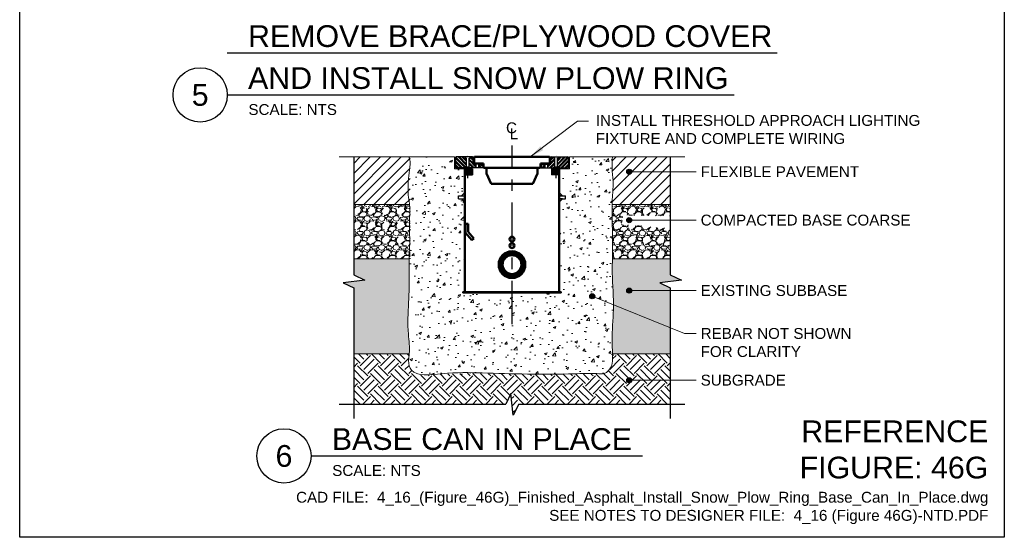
# Model space of a CAD drawing. Header units: inches. Extents: x 0 to 21.3, y 0 to 11.
# Tile 1 of 5: x 0 to 8.5, y 0 to 4.5. Entities that reach past the tile are written whole.
import ezdxf
from ezdxf.enums import TextEntityAlignment as Align

# ---------------------------------------------------------------- set-up
doc = ezdxf.new("R2010")
doc.units = ezdxf.units.IN
doc.header["$LTSCALE"] = 0.5
doc.header["$MEASUREMENT"] = 0
doc.linetypes.add('CENTER', pattern=[2, 1.25, -0.25, 0.25, -0.25])
doc.linetypes.add('CENTER2', pattern=[1.125, 0.75, -0.125, 0.125, -0.125])
doc.layers.get('0').update_dxf_attribs({"linetype": 'CONTINUOUS'})
for name, color, linetype, lineweight in [('C-PVMT-ASPH', 8, 'CONTINUOUS', 18), ('C-PVMT-CONC', 8, 'CONTINUOUS', 18), ('E-AFLD-LITE-APPR', 203, 'CONTINUOUS', 50), ('E-GRND-EQUI', 83, 'CONTINUOUS', 50), ('E-POWR-CNDT', 83, 'CONTINUOUS', 50), ('G-ANNO-PATT', 8, 'CONTINUOUS', 18), ('G-ANNO-RDME', 5, 'CONTINUOUS', 18), ('S-FABR-PL~~', 142, 'CONTINUOUS', 35), ('S-FSTN-MISC', 13, 'CONTINUOUS', 25), ('S-JNTS-WTRS', 221, 'CONTINUOUS', 25)]:
    doc.layers.add(name, color=color, linetype=linetype, lineweight=lineweight)
for name, color, linetype in [('G-ANNO-DIMS', 7, 'CONTINUOUS'), ('G-ANNO-SYMB', 6, 'CONTINUOUS'), ('G-ANNO-TEXT', 7, 'CONTINUOUS'), ('G-ANNO-TEXT @ 1', 7, 'CONTINUOUS'), ('G-ANNO-TTLB', 7, 'CONTINUOUS')]:
    doc.layers.add(name, color=color, linetype=linetype)
doc.styles.add('00-E-TITLE-1_1', font='arial.ttf', dxfattribs={"height": 0.1875})
doc.styles.add('01-E-BLDG-1_1', font='arial.ttf', dxfattribs={"height": 0.09375})
doc.styles.add('ARIAL', font='arial.ttf')
doc.dimstyles.new('01-E-BLDG-1_1', dxfattribs={"dimtxt": 0.09375, "dimasz": 0.125, "dimexe": 0.0625, "dimexo": 0.0625, "dimgap": 0.0625, "dimtad": 1, "dimdec": 4, "dimzin": 3, "dimdsep": 46, "dimlunit": 4, "dimtxsty": '01-E-BLDG-1_1', "dimcen": 0.0625, "dimclrd": 1, "dimclre": 1, "dimclrt": 256, "dimazin": 0, "dimtfac": 1, "dimtdec": 4, "dimtmove": 1, "dimatfit": 3, "dimfxl": 1, "dimfrac": 2, "dimtolj": 1, "dimtzin": 3, "dimlwd": 0, "dimlwe": 0, "dimarcsym": 0})
pattern_1 = [(228.012787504, (0.09, 0.125), (-1.000000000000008, -1.125), [0.016817, -1.664886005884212]), (184.969740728, (0.07875, 0.1125), (1.499999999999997, 0.1250000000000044), [0.0288585, -2.85699059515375]), (132.510447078, (0.05, 0.11), (1.250000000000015, -1.374999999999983), [0.0203485, -2.014504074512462]), (267.273689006, (0.00125, 0.07875), (0.125000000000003, 2.500000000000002), [0.02627975, -2.601694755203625]), (292.833654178, (0, 0.0525), (-0.6249999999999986, 1.500000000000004), [0.025769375, -2.551171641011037]), (357.273689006, (0.01, 0.02875), (-2.500000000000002, 0.1250000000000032), [0.02627975, -2.601694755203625]), (37.6942404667, (0.03625, 0.0275), (-1.625, -1.249999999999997), [0.034753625, -3.4406060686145]), (72.2553283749, (0.06375, 0.04875), (0.8750000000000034, 2.75), [0.03281099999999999, -3.248290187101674]), (121.429565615, (0.07375, 0.08), (-1.000000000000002, 1.624999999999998), [0.02636875, -2.610509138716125]), (175.236358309, (0.06, 0.1025), (1.374999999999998, -0.1250000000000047), [0.030104, -1.475095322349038]), (222.397437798, (0.03, 0.105), (-1.499999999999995, -1.374999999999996), [0.038931, -3.854171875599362]), (138.814074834, (0.125, 0.0775), (-0.8750000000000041, 0.75), [0.013287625, -1.315480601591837]), (171.46923439, (0.115, 0.08625), (1.625, -0.2499999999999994), [0.025279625, -2.502688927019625]), (225, (0.09, 0.09), (-1.387778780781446e-17, -0.1249999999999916), [0.017677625, -0.1590990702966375]), (203.198590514, (0.08125, 0.105), (0.6249999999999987, 0.2499999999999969), [0.00951975, -0.9424518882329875]), (291.801409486, (0.0725, 0.10125), (-0.1249999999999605, 0.3750000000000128), [0.013462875, -0.6596827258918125]), (30.96375653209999, (0.0775, 0.08875), (0.3750000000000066, 0.2499999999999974), [0.021866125, -0.7070028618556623]), (161.565051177, (0.09625, 0.1), (0.2500000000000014, -0.1249999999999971), [0.015811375, -0.3794733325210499]), (16.389540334, (0, 0.10125), (1.249999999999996, 0.3750000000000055), [0.02215, -2.192855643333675]), (70.3461759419, (0.02125, 0.1075), (-0.5000000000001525, -1.375000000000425), [0.018582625, -1.839675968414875]), (293.198590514, (0.09625, 0.125), (-0.2499999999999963, 0.6249999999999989), [0.019039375, -0.9329322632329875]), (343.610459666, (0.10375, 0.1075), (-1.249999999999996, 0.3750000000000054), [0.02215, -2.192855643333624]), (339.44395478, (0, 0.02375), (-0.6250000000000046, 0.2500000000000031), [0.02136, -1.046640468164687]), (294.775140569, (0.02, 0.01625), (-0.6250000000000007, 1.375), [0.01789725, -1.7718303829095]), (66.8014094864, (0.0975, 0), (0.2499999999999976, 0.6249999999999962), [0.019039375, -0.9329322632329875]), (17.3540246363, (0.105, 0.0175), (-1.624999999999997, -0.4999999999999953), [0.020953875, -2.07442795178]), (69.44395478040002, (0.03625, 0), (-0.2500000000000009, -0.6249999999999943), [0.01068, -1.057320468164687]), (101.309932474, (0.09, 0), (-0.1249999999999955, 0.5000000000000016), [0.00637375, -0.6310036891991]), (165.963756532, (0.08875, 0.00625), (0.3749999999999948, -0.1250000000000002), [0.025769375, -0.4896188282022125]), (186.009005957, (0.06375, 0.0125), (1.250000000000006, 0.1249999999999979), [0.02388125, -2.36424039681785]), (303.690067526, (0.0775, 0.0775), (-0.1249999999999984, 0.2499999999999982), [0.01802775, -0.432666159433]), (353.157226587, (0.0875, 0.0625), (2.125000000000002, -0.2500000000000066), [0.03147425, -3.115945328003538]), (60.9453959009, (0.11875, 0.05875), (-0.4999999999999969, -0.8749999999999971), [0.0128695, -1.274084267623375]), (90, (0.125, 0.07), (-0.125, 0.125), [0.0075, -0.1175]), (120.256437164, (0.06125, 0.01625), (0.5000000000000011, -0.875000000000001), [0.0173655, -1.719189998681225]), (48.01278750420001, (0.0525, 0.03125), (1, 1.124999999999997), [0.033634, -1.648069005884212]), (0, (0.075, 0.05625), (0.125, 0.125), [0.0325, -0.0925]), (325.3048464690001, (0.1075, 0.05625), (1.250000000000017, -0.8749999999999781), [0.01976425, -1.95665928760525]), (254.054604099, (0.12375, 0.045), (-0.1250000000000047, -0.5000000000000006), [0.01820025, -0.8918134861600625]), (207.645975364, (0.11875, 0.0275), (-2.374999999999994, -1.250000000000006), [0.029633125, -2.933684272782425]), (175.42607874, (0.0925, 0.01375), (-1.624999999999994, 0.1250000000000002), [0.031349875, -3.103634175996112])]
pattern_2 = [(45, (0, -7.169986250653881), (-0.04419417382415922, 0.04419417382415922), [])]
pattern_3 = [(45, (-0.03615068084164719, 3.914303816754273), (-0.01657281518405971, 0.01657281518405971), []), (45, (-0.02510213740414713, 3.914303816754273), (-0.01657281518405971, 0.01657281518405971), [])]
pattern_4 = [(135, (0, 0.3380901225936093), (-0.01657281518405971, -0.01657281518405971), []), (135, (6.765281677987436e-19, 0.3491386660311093), (-0.01657281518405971, -0.01657281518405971), [])]
pattern_5 = [(45, (0, 0.3380901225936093), (-0.008286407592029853, 0.008286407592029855), []), (45, (0.00552427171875, 0.3380901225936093), (-0.008286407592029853, 0.008286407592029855), [])]
pattern_6 = [(45, (0, 0.3380901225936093), (-0.01657281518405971, 0.01657281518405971), []), (45, (0.0110485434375, 0.3380901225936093), (-0.01657281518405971, 0.01657281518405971), [])]
pattern_7 = [(135, (0, 0.3380901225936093), (-0.008286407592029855, -0.008286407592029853), []), (135, (3.382640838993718e-19, 0.3436143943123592), (-0.008286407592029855, -0.008286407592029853), [])]

# ---------------------------------------------------------------- blocks, each defined once
blk = doc.blocks.new('*U5')
at = {"color": 0, "linetype": 'Continuous', "lineweight": 30}
blk.add_line((0.2343750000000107, -1.06581410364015e-14), (4.608776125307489, -1.06581410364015e-14), dxfattribs=at)
blk.add_circle((0, 0), 0.234375, dxfattribs=at)
at = {"color": 0, "style": 'ARIAL', "flags": 4}
blk.add_attdef('TITLE', text='', height=0.1875, dxfattribs=at).set_placement((0.4133877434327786, -0.004328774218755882), align=Align.BOTTOM_LEFT)
blk.add_attdef('ID', text='', height=0.1875, dxfattribs=at).set_placement((0, 0), align=Align.MIDDLE_CENTER)
blk.add_attdef('SCALE', text='', height=0.0703125, dxfattribs=at).set_placement((0.4166650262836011, -0.07898187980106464), align=Align.TOP_LEFT)
blk = doc.blocks.new('BREAK')
at = {"color": 0, "linetype": 'Continuous', "flags": 128}
blk.add_lwpolyline([(0, 0), (0.046625, 0.097375), (0.069125, -0.090125), (0.112375, 0)], dxfattribs=at)
blk = doc.blocks.new('CNTLIN')
at = {"color": 0, "linetype": 'Continuous', "style": 'ARIAL'}
for s, p in [('C', (0, 0)), ('L', (0.02213075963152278, -0.05155752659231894))]:
    blk.add_text(s, height=0.09375, dxfattribs=at).set_placement(p, align=Align.MIDDLE_CENTER)
blk = doc.blocks.new('*U6')
at = {"color": 0, "linetype": 'Continuous', "lineweight": 30}
blk.add_line((0.2343750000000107, -1.06581410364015e-14), (3.09432238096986, -1.06581410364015e-14), dxfattribs=at)
blk.add_circle((0, 0), 0.234375, dxfattribs=at)
at = {"color": 0, "style": 'ARIAL', "flags": 4}
blk.add_attdef('TITLE', text='', height=0.1875, dxfattribs=at).set_placement((0.4133877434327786, -0.004328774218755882), align=Align.BOTTOM_LEFT)
blk.add_attdef('ID', text='', height=0.1875, dxfattribs=at).set_placement((0, 0), align=Align.MIDDLE_CENTER)
blk.add_attdef('SCALE', text='', height=0.0703125, dxfattribs=at).set_placement((0.4166650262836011, -0.07898187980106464), align=Align.TOP_LEFT)
blk = doc.blocks.new('G-TDT1')
at = {"linetype": 'ByBlock', "lineweight": -2}
h = blk.add_hatch(color=256, dxfattribs=at)
edge = h.paths.add_edge_path()
edge.add_arc((0, 0), 0.02220729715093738, 0, 360)
at = {"color": 0, "linetype": 'ByBlock', "lineweight": -2}
blk.add_circle((0, 0), 0.02220729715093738, dxfattribs=at)

msp = doc.modelspace()

# ---------------------------------------------------------------- hatches: boundary and pattern name
at = {"layer": 'C-PVMT-ASPH'}
h = msp.add_hatch(dxfattribs=at)
h.set_pattern_fill('ANSI31', color=256, scale=0.5, style=0)
h.set_pattern_definition(pattern_2)
h.paths.add_polyline_path([(2.883577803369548, 3.281542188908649), (2.883577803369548, 2.87080427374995), (3.371342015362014, 2.87080427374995), (3.37134201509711, 3.281542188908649)])
h = msp.add_hatch(dxfattribs=at)
h.set_pattern_fill('ANSI31', color=256, scale=0.5, style=0)
h.set_pattern_definition(pattern_2)
h.paths.add_polyline_path([(5.616421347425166, 2.871501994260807), (5.616421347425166, 3.281542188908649), (5.118026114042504, 3.281542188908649), (5.1135823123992, 3.217721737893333), (5.120847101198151, 3.095166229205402), (5.122599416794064, 3.04807935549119), (5.119513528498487, 2.977981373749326), (5.114488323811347, 2.871501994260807)])
at = {"layer": 'G-ANNO-PATT'}
h = msp.add_hatch(dxfattribs=at)
h.set_pattern_fill('AR-CONC', color=256, scale=0.03125, style=0)
h.set_pattern_definition([(49.99999999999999, (-0.03439015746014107, -6.520244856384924), (0.2241438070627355, -0.01961004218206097), [0.0234375, -0.2578125]), (355, (-0.03439015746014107, -6.520244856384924), (-0.0433597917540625, 0.2350600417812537), [0.01875, -0.20625]), (100.45144446, (-0.01571150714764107, -6.521879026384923), (0.1807840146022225, 0.2154499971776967), [0.01991880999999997, -0.2191069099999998]), (46.18420000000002, (-0.03439015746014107, -6.457744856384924), (0.3335129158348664, -0.05172477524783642), [0.03515624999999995, -0.3867187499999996]), (96.63563549, (-0.00659742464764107, -6.462055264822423), (0.2920818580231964, 0.304412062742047), [0.029878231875, -0.3286605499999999]), (351.1841639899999, (-0.03439015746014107, -6.457744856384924), (0.2920818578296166, 0.3044120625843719), [0.028125, -0.3093750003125]), (21, (-0.003140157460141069, -6.473369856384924), (0.1865334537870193, -0.1258184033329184), [0.0234375, -0.2578125]), (326.0000000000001, (-0.003140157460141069, -6.473369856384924), (0.07603604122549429, 0.2266093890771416), [0.01875, -0.20625]), (71.45144474, (0.01240429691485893, -6.483854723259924), (0.262569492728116, 0.1007909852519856), [0.019918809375, -0.21910691]), (37.50000000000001, (-0.03439015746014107, -6.520244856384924), (0.003799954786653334, 0.1040293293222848), [0, -0.20375, 0, -0.209375, 0, -0.20703125]), (7.499999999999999, (-0.03439015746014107, -6.520244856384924), (0.08220923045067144, 0.1232536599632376), [0, -0.119375, 0, -0.1990625, 0, -0.07890625]), (327.5, (-0.1040776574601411, -6.520244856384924), (0.1668195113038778, -0.007048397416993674), [0, -0.078125, 0, -0.24375, 0, -0.3234375]), (317.5, (-0.1353276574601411, -6.520244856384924), (0.1822456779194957, 0.03128280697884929), [0, -0.1015625, 0, -0.161875, 0, -0.2296875])])
h.paths.add_polyline_path([(3.371342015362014, 1.457894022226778), (3.371954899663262, 1.456586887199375), (3.377096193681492, 1.448028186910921), (3.383047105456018, 1.440271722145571), (3.389798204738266, 1.433366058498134), (3.397308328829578, 1.427276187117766), (3.405533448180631, 1.421959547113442), (3.414429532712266, 1.417373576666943), (3.423952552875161, 1.413475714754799), (3.43405847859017, 1.410223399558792), (3.444703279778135, 1.407574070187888), (3.447376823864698, 1.40707272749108), (4.61278345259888, 1.40707272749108), (4.618526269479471, 1.407115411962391), (4.630631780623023, 1.407224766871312), (4.642727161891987, 1.407353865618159), (4.65481138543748, 1.40750314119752), (4.66688342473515, 1.407673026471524), (4.678942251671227, 1.407863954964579), (4.690986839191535, 1.408076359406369), (4.703016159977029, 1.408310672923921), (4.71502918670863, 1.40856732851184), (4.727024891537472, 1.408846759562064), (4.739002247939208, 1.409149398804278), (4.750960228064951, 1.409475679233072), (4.762897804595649, 1.409826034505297), (4.774813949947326, 1.410200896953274), (4.786707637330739, 1.410600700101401), (4.798578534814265, 1.411024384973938), (4.810430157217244, 1.411462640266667), (4.822267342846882, 1.411903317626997), (4.83409493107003, 1.412334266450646), (4.845917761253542, 1.412743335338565), (4.857740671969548, 1.413118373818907), (4.869568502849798, 1.413447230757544), (4.881406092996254, 1.41371775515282), (4.893258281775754, 1.413917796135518), (4.905129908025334, 1.414035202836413), (4.917025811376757, 1.414057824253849), (4.928950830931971, 1.413973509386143), (4.940909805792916, 1.413770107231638), (4.952907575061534, 1.413435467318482), (4.964948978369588, 1.412957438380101), (4.977038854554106, 1.412323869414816), (4.989180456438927, 1.41152942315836), (5.001335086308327, 1.410748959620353), (5.013418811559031, 1.410351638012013), (5.025345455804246, 1.410716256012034), (5.037028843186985, 1.412221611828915), (5.048382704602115, 1.41524562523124), (5.059302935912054, 1.419996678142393), (5.069646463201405, 1.426312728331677), (5.079265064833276, 1.433982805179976), (5.088010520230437, 1.442795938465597), (5.095734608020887, 1.452541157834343), (5.102289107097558, 1.46300749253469), (5.107527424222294, 1.473984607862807), (5.111429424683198, 1.485311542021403), (5.114189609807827, 1.496911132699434), (5.116023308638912, 1.508714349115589), (5.117145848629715, 1.520652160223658), (5.117772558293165, 1.532655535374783), (5.118109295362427, 1.544659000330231), (5.118252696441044, 1.55663810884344), (5.118229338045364, 1.568594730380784), (5.118064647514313, 1.58053116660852), (5.117784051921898, 1.592449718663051), (5.11741297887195, 1.604352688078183), (5.116976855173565, 1.616242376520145), (5.116501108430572, 1.628121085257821), (5.116011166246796, 1.639991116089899), (5.115532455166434, 1.651854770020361), (5.11509040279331, 1.663714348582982), (5.114710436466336, 1.675572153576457), (5.114417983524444, 1.687430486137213), (5.114238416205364, 1.699291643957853), (5.114186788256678, 1.711157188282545), (5.114255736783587, 1.723027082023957), (5.114434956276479, 1.73490107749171), (5.114714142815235, 1.746778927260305), (5.115082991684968, 1.758660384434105), (5.115531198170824, 1.77054520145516), (5.116048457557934, 1.782433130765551), (5.116624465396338, 1.794323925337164), (5.117248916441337, 1.80621733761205), (5.117911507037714, 1.818113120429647), (5.118601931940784, 1.830011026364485), (5.119309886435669, 1.841910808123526), (5.120025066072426, 1.85381221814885), (5.120737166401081, 1.86571500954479), (5.121435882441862, 1.877618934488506), (5.122110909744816, 1.889523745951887), (5.122751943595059, 1.901429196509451), (5.123348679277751, 1.913335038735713), (5.123890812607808, 1.925241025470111), (5.124368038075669, 1.937146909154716), (5.124770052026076, 1.94905244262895), (5.125086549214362, 1.960957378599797), (5.125307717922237, 1.972861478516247), (5.125432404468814, 1.98476466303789), (5.125466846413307, 1.996666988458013), (5.125417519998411, 2.008568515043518), (5.125290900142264, 2.020469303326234), (5.125093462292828, 2.032369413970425), (5.124831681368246, 2.044268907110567), (5.124512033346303, 2.056167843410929), (5.124140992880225, 2.068066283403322), (5.123725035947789, 2.079964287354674), (5.12327063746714, 2.091861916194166), (5.122784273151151, 2.103759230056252), (5.122272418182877, 2.115656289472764), (5.121741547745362, 2.127553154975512), (5.121198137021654, 2.13944988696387), (5.120648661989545, 2.151346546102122), (5.120099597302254, 2.163243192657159), (5.119557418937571, 2.175139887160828), (5.11902860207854, 2.187036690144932), (5.118519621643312, 2.198933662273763), (5.118036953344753, 2.210830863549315), (5.117587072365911, 2.222728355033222), (5.117176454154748, 2.234626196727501), (5.116811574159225, 2.246524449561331), (5.116498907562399, 2.258423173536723), (5.11624492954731, 2.270322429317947), (5.116056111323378, 2.282222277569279), (5.11593579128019, 2.294122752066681), (5.115878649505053, 2.306023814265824), (5.115877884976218, 2.317925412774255), (5.115926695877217, 2.329827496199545), (5.11601828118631, 2.341730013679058), (5.116145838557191, 2.353632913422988), (5.116302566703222, 2.365536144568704), (5.116481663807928, 2.377439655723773), (5.116676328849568, 2.389343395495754), (5.116879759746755, 2.401247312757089), (5.117085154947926, 2.413151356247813), (5.117285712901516, 2.425055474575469), (5.117474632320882, 2.436959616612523), (5.117645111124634, 2.448863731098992), (5.117790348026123, 2.46076776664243), (5.117903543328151, 2.472671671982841), (5.117979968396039, 2.484575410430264), (5.118020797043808, 2.49647898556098), (5.118028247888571, 2.508382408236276), (5.118004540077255, 2.520285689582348), (5.117951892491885, 2.532188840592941), (5.117872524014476, 2.544091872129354), (5.117768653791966, 2.555994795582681), (5.117642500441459, 2.567897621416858), (5.117496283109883, 2.579800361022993), (5.11733222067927, 2.591703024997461), (5.117152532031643, 2.603605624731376), (5.116959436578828, 2.615508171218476), (5.116755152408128, 2.627410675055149), (5.116541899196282, 2.639313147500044), (5.116321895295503, 2.651215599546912), (5.116097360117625, 2.66311804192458), (5.115870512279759, 2.675020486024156), (5.115643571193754, 2.686922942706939), (5.115418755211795, 2.698825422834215), (5.115198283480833, 2.710727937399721), (5.114984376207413, 2.722630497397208), (5.11477977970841, 2.734533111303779), (5.114588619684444, 2.746435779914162), (5.114415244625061, 2.758338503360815), (5.11426400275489, 2.770241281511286), (5.114139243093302, 2.782144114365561), (5.114045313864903, 2.794047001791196), (5.113986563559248, 2.805949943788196), (5.113967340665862, 2.817852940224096), (5.11399199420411, 2.829755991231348), (5.114064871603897, 2.841659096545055), (5.114190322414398, 2.853562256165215), (5.114372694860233, 2.865465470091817), (5.114616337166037, 2.877368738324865), (5.114925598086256, 2.889272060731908), (5.115304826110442, 2.901175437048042), (5.115758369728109, 2.913078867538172), (5.11629057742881, 2.924982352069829), (5.116905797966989, 2.936885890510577), (5.117605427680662, 2.948789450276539), (5.118366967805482, 2.960692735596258), (5.119156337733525, 2.972595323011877), (5.119939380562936, 2.984496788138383), (5.120681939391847, 2.996396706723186), (5.121349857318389, 3.00829465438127), (5.121908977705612, 3.020190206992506), (5.122325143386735, 3.032082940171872), (5.12256419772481, 3.043972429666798), (5.122591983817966, 3.055858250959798), (5.122374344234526, 3.067739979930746), (5.121879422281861, 3.079617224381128), (5.121124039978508, 3.091490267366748), (5.120171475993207, 3.103360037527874), (5.119086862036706, 3.115227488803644), (5.117935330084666, 3.127093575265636), (5.116782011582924, 3.1389592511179), (5.115692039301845, 3.150825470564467), (5.114730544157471, 3.162693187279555), (5.113962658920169, 3.174563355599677), (5.11345351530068, 3.186436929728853), (5.113260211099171, 3.198314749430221), (5.113372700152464, 3.210196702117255), (5.113747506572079, 3.222082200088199), (5.114340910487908, 3.233970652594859), (5.115109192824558, 3.245861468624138), (5.116008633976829, 3.257754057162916), (5.116995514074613, 3.26964782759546), (5.118026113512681, 3.281542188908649), (4.745488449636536, 3.281542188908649), (4.745488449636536, 3.180206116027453), (4.660674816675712, 3.179761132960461), (4.660674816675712, 2.97179422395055), (4.686341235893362, 2.946127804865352), (4.712007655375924, 2.946127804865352), (4.712007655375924, 2.920459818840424), (4.686341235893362, 2.920459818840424), (4.660674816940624, 2.898743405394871), (4.660674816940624, 2.117460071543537), (4.673507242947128, 2.117460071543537), (4.673507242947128, 2.10999877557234), (3.82649190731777, 2.10999877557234), (3.82649190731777, 2.117460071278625), (3.838797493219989, 2.117460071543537), (3.838797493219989, 2.627516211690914), (3.783705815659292, 2.564035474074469), (3.766424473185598, 2.579033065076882), (3.815915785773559, 2.636060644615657), (3.815915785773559, 2.704510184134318), (3.838797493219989, 2.704510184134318), (3.838797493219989, 2.894793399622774), (3.813131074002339, 2.920459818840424), (3.787464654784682, 2.920459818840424), (3.787464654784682, 2.946127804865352), (3.813132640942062, 2.946127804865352), (3.838797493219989, 2.97179422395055), (3.838797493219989, 3.180206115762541), (3.754510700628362, 3.180206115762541), (3.754510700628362, 3.281542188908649), (3.37134201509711, 3.281542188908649)])
h = msp.add_hatch(dxfattribs=at)
h.set_pattern_fill('ANSI32', color=256, scale=0.0625)
h.set_pattern_definition(pattern_3)
h.paths.add_polyline_path([(3.846785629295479, 3.128871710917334), (3.838797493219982, 3.128871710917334), (3.838797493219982, 2.117460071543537), (3.846785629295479, 2.117460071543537)])
h = msp.add_hatch(dxfattribs=at)
h.set_pattern_fill('ANSI32', color=256, scale=0.0625)
h.set_pattern_definition(pattern_3)
h.paths.add_polyline_path([(4.660674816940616, 3.128871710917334), (4.653213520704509, 3.128871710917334), (4.653213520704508, 2.117460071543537), (4.660674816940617, 2.117460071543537)])
h = msp.add_hatch(dxfattribs=at)
h.set_pattern_fill('GRAVEL', color=256, scale=0.125)
h.set_pattern_definition(pattern_1)
h.paths.add_polyline_path([(2.883577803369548, 2.87080427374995), (2.883577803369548, 2.402884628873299), (3.37134201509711, 2.402884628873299), (3.371342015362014, 2.87080427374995)])
h = msp.add_hatch(dxfattribs=at)
h.set_pattern_fill('GRAVEL', color=256, scale=0.125)
h.set_pattern_definition(pattern_1)
h.paths.add_polyline_path([(5.616421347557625, 2.402884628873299), (5.616421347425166, 2.667318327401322), (5.195177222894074, 2.700032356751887), (5.210225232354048, 2.778722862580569), (5.616421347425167, 2.772842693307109), (5.616421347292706, 2.871501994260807), (5.114488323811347, 2.871501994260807), (5.117204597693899, 2.637261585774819), (5.116908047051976, 2.402884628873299)])
h = msp.add_hatch(dxfattribs=at)
h.set_pattern_fill('ANSI31', color=256, scale=0.0625, style=0)
h.set_pattern_definition([(45, (0, -7.169986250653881), (-0.005524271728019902, 0.005524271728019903), [])])
h.paths.add_polyline_path([(4.134983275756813, 2.352699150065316, 1), (4.365015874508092, 2.352699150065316, 1)])
h.paths.add_polyline_path([(4.33136326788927, 2.352699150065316, -1), (4.16863588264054, 2.352699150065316, -1)], flags=16)
h = msp.add_hatch(dxfattribs=at)
h.set_pattern_fill('AR-SAND', color=256, scale=0.03125, style=0)
h.set_pattern_definition([(37.50000000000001, (0, -7.169986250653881), (-0.001968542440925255, 0.06021324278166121), [0, -0.0475, 0, -0.053125, 0, -0.05078125]), (7.499999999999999, (0, -7.169986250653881), (0.05530552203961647, 0.08819206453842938), [0, -0.025625, 0, -0.0428125, 0, -0.01640625]), (327.5, (-0.0384375, -7.169986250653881), (0.09731693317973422, 0.0001768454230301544), [0, -0.015625, 0, -0.05625, 0, -0.0734375]), (317.5, (-0.0384375, -7.169986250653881), (0.09394145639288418, 0.02742736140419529), [0, -0.0078125, 0, -0.036875, 0, -0.0421875])])
h.paths.add_polyline_path([(2.883577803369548, 2.402884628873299), (3.360903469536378, 2.402884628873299), (3.361512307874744, 2.343408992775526), (3.362706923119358, 2.298788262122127), (3.363344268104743, 2.238964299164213), (3.361062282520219, 2.125337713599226), (3.357100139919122, 2.029674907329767), (3.35451423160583, 1.971913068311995), (3.352556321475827, 1.917291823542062), (3.351648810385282, 1.859773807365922), (3.35257199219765, 1.802263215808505), (3.356181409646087, 1.742119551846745), (3.361783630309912, 1.680618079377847), (3.364602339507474, 1.633934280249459), (3.364182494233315, 1.595324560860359), (3.363254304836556, 1.582804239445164), (2.883577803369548, 1.582804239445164), (2.883577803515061, 2.151768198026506), (2.793452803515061, 2.195018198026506), (2.980952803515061, 2.217518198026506), (2.883577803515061, 2.264143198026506)])
h.paths.add_polyline_path([(5.116908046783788, 2.402884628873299), (5.616421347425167, 2.402884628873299), (5.61642134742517, 2.264143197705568), (5.71379634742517, 2.217518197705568), (5.52629634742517, 2.195018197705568), (5.616421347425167, 2.15176819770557), (5.616421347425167, 1.582804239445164), (5.118019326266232, 1.582804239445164), (5.117313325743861, 1.607206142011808), (5.116225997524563, 1.634790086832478), (5.115285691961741, 1.658309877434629), (5.114954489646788, 1.667700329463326), (5.114338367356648, 1.729366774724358), (5.117113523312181, 1.803705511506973), (5.122256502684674, 1.892166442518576), (5.124486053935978, 1.940407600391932), (5.125165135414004, 2.028494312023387), (5.123846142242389, 2.076619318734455), (5.121252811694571, 2.138261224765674), (5.118543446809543, 2.198363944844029), (5.116915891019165, 2.242953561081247), (5.115882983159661, 2.319987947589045), (5.116259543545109, 2.362452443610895)])
h = msp.add_hatch(dxfattribs=at)
h.set_pattern_fill('ANSI32', color=256, scale=0.0625)
h.set_pattern_definition(pattern_3)
h.paths.add_polyline_path([(4.673507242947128, 2.117460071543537), (3.82649190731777, 2.117460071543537), (3.82649190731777, 2.109998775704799), (4.673507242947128, 2.109998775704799)])
h = msp.add_hatch(dxfattribs=at)
h.set_pattern_fill('EARTH', color=256, scale=0.5, angle=44.99999999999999)
h.set_pattern_definition([(44.99999999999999, (0, 0), (4.163336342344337e-17, 0.1767766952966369), [0.125, -0.125]), (44.99999999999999, (-0.03314563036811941, 0.03314563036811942), (4.163336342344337e-17, 0.1767766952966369), [0.125, -0.125]), (44.99999999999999, (-0.06629126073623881, 0.06629126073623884), (4.163336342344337e-17, 0.1767766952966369), [0.125, -0.125]), (135, (-0.06629126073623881, 0.08838834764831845), (-0.1767766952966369, 5.551115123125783e-17), [0.125, -0.125]), (135, (-0.03314563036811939, 0.1215339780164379), (-0.1767766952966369, 5.551115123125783e-17), [0.125, -0.125]), (135, (2.775557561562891e-17, 0.1546796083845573), (-0.1767766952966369, 5.551115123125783e-17), [0.125, -0.125])])
edge = h.paths.add_edge_path()
edge.add_line((5.616421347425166, 1.150072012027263), (5.616421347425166, 1.582804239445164))
edge.add_line((5.616421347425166, 1.582804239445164), (5.118019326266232, 1.582804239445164))
edge.add_line((5.118019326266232, 1.582804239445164), (5.118640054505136, 1.552840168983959))
edge.add_line((5.118640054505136, 1.552840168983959), (5.117831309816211, 1.524326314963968))
edge.add_line((5.117831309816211, 1.524326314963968), (5.116313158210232, 1.507860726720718))
edge.add_line((5.116313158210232, 1.507860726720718), (5.111016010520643, 1.480983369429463))
edge.add_arc((4.998976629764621, 1.520295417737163), 0.1187360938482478, 305.77006975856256, 340.665198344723, ccw=False)
edge.add_arc((5.012072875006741, 1.519288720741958), 0.1107200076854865, 270.93536061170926, 300.56871741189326, ccw=False)
edge.add_line((5.013880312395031, 1.408583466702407), (4.309877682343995, 1.406378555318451))
edge.add_line((4.309877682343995, 1.406378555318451), (3.830465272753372, 1.416131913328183))
edge.add_line((3.830465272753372, 1.416131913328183), (3.494461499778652, 1.399908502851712))
edge.add_arc((3.4712419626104, 1.516245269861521), 0.1186313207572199, 193.5520749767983, 281.28728697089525, ccw=False)
edge.add_line((3.355913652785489, 1.488446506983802), (3.358005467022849, 1.543302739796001))
edge.add_line((3.358005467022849, 1.543302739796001), (3.363254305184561, 1.582804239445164))
edge.add_line((3.363254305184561, 1.582804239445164), (2.883577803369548, 1.582804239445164))
edge.add_line((2.883577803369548, 1.582804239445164), (2.883577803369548, 1.150072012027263))
edge.add_line((2.883577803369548, 1.150072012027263), (4.195499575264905, 1.150072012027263))
edge.add_line((4.195499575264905, 1.150072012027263), (4.238749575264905, 1.240197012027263))
edge.add_line((4.238749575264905, 1.240197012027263), (4.261249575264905, 1.052697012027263))
edge.add_line((4.261249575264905, 1.052697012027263), (4.307874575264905, 1.150072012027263))
edge.add_line((4.307874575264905, 1.150072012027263), (5.616421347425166, 1.150072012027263))
at = {"layer": 'G-ANNO-TEXT'}
h = msp.add_hatch(dxfattribs=at)
h.set_pattern_fill('ANSI32', color=256, scale=0.0625, angle=90)
h.set_pattern_definition(pattern_4)
h.paths.add_polyline_path([(3.857725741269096, 3.27048540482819), (3.849142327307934, 3.27048540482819), (3.849142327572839, 3.28154218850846), (3.766762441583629, 3.28154218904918, 0.4142135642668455), (3.762216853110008, 3.276996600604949), (3.762216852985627, 3.187912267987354), (3.857725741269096, 3.187912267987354)])
h = msp.add_hatch(dxfattribs=at)
h.set_pattern_fill('ANSI32', color=256, scale=0.0625, angle=90)
h.set_pattern_definition(pattern_4)
h.paths.add_polyline_path([(3.879965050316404, 3.187912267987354), (3.940817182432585, 3.187912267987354), (3.940817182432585, 3.218672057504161), (3.914709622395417, 3.218672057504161), (3.91470962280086, 3.276996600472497, 0.4142135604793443), (3.91016403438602, 3.281542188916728), (3.888548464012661, 3.281542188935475), (3.888548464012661, 3.27048540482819), (3.879965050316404, 3.27048540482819)])
h = msp.add_hatch(dxfattribs=at)
h.set_pattern_fill('ANSI32', color=256, scale=0.0625)
h.set_pattern_definition(pattern_6)
h.paths.add_polyline_path([(4.620034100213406, 3.187912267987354), (4.620034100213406, 3.27048540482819), (4.611450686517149, 3.27048540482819), (4.611450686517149, 3.281542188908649), (4.589835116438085, 3.281542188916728, 0.4142135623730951), (4.585289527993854, 3.276996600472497), (4.585289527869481, 3.218672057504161), (4.559181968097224, 3.218672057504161), (4.559181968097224, 3.187912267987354)])
h = msp.add_hatch(dxfattribs=at)
h.set_pattern_fill('ANSI32', color=256, scale=0.0625)
h.set_pattern_definition(pattern_6)
h.paths.add_polyline_path([(4.737782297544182, 3.187912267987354), (4.737782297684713, 3.276996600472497, 0.4142135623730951), (4.733236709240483, 3.281542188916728), (4.650856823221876, 3.281542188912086), (4.650856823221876, 3.27048540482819), (4.642273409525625, 3.27048540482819), (4.642273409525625, 3.187912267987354)])
h = msp.add_hatch(dxfattribs=at)
h.set_pattern_fill('ANSI32', color=256, scale=0.03125)
h.set_pattern_definition(pattern_5)
h.paths.add_polyline_path([(3.838797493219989, 3.128871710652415), (3.857725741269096, 3.128871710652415), (3.857725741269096, 3.180206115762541), (3.838797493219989, 3.180206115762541)])
h = msp.add_hatch(dxfattribs=at)
h.set_pattern_fill('ANSI32', color=256, scale=0.03125)
h.set_pattern_definition(pattern_5)
h.paths.add_polyline_path([(3.907770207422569, 3.180206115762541), (3.879965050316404, 3.180206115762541), (3.879965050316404, 3.128871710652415), (3.907770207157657, 3.128871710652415)])
h = msp.add_hatch(dxfattribs=at)
h.set_pattern_fill('ANSI32', color=256, scale=0.0625, angle=90)
h.set_pattern_definition(pattern_4)
h.paths.add_polyline_path([(3.99762904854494, 3.187912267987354), (3.99762904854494, 3.218672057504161), (3.986122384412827, 3.218672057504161), (3.984677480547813, 3.21289244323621), (3.976008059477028, 3.21289244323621), (3.974563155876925, 3.218672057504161), (3.9630564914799, 3.218672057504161), (3.9630564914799, 3.187912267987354)])
h = msp.add_hatch(dxfattribs=at)
h.set_pattern_fill('ANSI32', color=256, scale=0.0625)
h.set_pattern_definition(pattern_6)
h.paths.add_polyline_path([(4.53694265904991, 3.187912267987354), (4.53694265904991, 3.218672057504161), (4.525435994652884, 3.218672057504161), (4.523991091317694, 3.21289244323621), (4.515321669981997, 3.21289244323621), (4.513876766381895, 3.218672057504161), (4.502370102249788, 3.218672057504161), (4.502370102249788, 3.187912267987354)])
h = msp.add_hatch(dxfattribs=at)
h.set_pattern_fill('ANSI32', color=256, scale=0.03125, angle=90)
h.set_pattern_definition(pattern_7)
h.paths.add_polyline_path([(4.592228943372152, 3.128871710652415), (4.620034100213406, 3.128871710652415), (4.620034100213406, 3.180206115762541), (4.592228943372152, 3.180206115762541)])
h = msp.add_hatch(dxfattribs=at)
h.set_pattern_fill('ANSI32', color=256, scale=0.03125, angle=90)
h.set_pattern_definition(pattern_7)
h.paths.add_polyline_path([(4.642273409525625, 3.128871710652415), (4.660674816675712, 3.128871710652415), (4.660674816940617, 3.180206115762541), (4.642273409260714, 3.180206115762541)])
at = {"layer": 'S-JNTS-WTRS'}
for points in [[(3.984629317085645, 3.217949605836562, -1), (3.976056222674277, 3.217949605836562, -1)], [(4.515369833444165, 3.217949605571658, 1), (4.523942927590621, 3.217949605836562, 1)]]:
    msp.add_hatch(color=256, dxfattribs=at).paths.add_polyline_path(points)

# ---------------------------------------------------------------- linework, layer by layer
at = {"layer": 'C-PVMT-ASPH'}
for p, q in [((2.758577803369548, 3.281542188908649), (3.3607109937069, 3.281542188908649)), ((5.741421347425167, 3.281542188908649), (5.118026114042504, 3.281542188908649, 10776.17500093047))]:
    msp.add_line(p, q, dxfattribs=at)
at = {"layer": 'C-PVMT-CONC'}
for p, q in [((3.3607109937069, 3.281542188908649), (3.754510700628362, 3.281542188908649)), ((3.754510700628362, 3.180206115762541), (3.754510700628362, 3.281542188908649)), ((4.745488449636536, 3.281542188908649), (4.745488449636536, 3.180206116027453)), ((4.745488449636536, 3.281542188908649), (5.118026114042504, 3.281542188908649, 10776.17500093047)), ((3.754510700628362, 3.180206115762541), (3.838797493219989, 3.180206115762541)), ((3.838797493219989, 3.128871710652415), (3.838797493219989, 3.180206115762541)), ((4.660674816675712, 3.180206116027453), (4.745488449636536, 3.180206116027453)), ((4.660674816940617, 3.180206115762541), (4.660674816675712, 3.128871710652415))]:
    msp.add_line(p, q, dxfattribs=at)
at = {"layer": 'E-AFLD-LITE-APPR'}
for p, q in [((3.922415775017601, 3.226378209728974), (3.922415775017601, 3.27699660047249)), ((4.573037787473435, 3.281542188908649), (3.926961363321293, 3.281542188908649)), ((4.577583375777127, 3.226378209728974), (4.577583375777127, 3.27699660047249)), ((4.005330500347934, 3.226378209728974), (3.922415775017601, 3.226378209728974)), ((4.005330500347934, 3.187912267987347), (4.005330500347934, 3.226378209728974)), ((4.029122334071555, 3.139076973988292), (4.029122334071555, 3.187912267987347)), ((4.470876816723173, 3.139076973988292), (4.470876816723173, 3.187912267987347)), ((4.470876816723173, 3.187912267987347), (4.494668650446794, 3.187912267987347)), ((4.494668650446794, 3.187912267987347), (4.494668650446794, 3.226378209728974)), ((4.494668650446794, 3.226378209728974), (4.577583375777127, 3.226378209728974)), ((4.069139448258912, 3.051149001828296), (4.029122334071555, 3.139076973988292)), ((4.430859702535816, 3.051149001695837), (4.470876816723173, 3.139076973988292)), ((4.069139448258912, 3.051149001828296), (4.430859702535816, 3.051149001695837))]:
    msp.add_line(p, q, dxfattribs=at)
msp.add_lwpolyline([(4.005330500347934, 3.187912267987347), (4.470876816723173, 3.187912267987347)], dxfattribs=at)
for centre, start, end in [((3.926961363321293, 3.27699660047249), 90, 180), ((4.573037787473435, 3.27699660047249), 0, 90)]:
    msp.add_arc(centre, 0.004545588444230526, start, end, dxfattribs=at)
at = {"layer": 'E-GRND-EQUI'}
for p, q in [((3.847312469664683, 2.704510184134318), (3.870194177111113, 2.704510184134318)), ((3.847312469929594, 2.627516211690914), (3.847312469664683, 2.704510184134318)), ((3.870194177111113, 2.704510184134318), (3.870194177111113, 2.636060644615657)), ((3.870194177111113, 2.636060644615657), (3.919685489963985, 2.579033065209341)), ((3.847312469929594, 2.627516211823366), (3.902404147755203, 2.564035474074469)), ((3.902404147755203, 2.564035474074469), (3.919685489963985, 2.579033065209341))]:
    msp.add_line(p, q, dxfattribs=at)
at = {"layer": 'E-POWR-CNDT'}
for centre, radius in [((4.249999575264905, 2.572433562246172), 0.02175028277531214), ((4.249999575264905, 2.352699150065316), 0.1150162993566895), ((4.249999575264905, 2.517332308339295), 0.02175028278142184), ((4.249999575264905, 2.352699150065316), 0.08136369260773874)]:
    msp.add_circle(centre, radius, dxfattribs=at)
at = {"layer": 'G-ANNO-DIMS', "linetype": 'CENTER2'}
msp.add_line((4.249999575, 1.838376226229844), (4.249999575, 3.380943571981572), dxfattribs=at)
at = {"layer": 'G-ANNO-DIMS', "linetype": 'CENTER', "ltscale": 0.1}
for p, q in [((3.868845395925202, 3.098181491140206), (3.868845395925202, 3.298191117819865)), ((4.631153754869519, 3.098181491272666), (4.631153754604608, 3.298191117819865))]:
    msp.add_line(p, q, dxfattribs=at)
at = {"layer": 'G-ANNO-PATT'}
for p, q in [((3.365256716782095, 2.87080427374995), (2.883577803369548, 2.87080427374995)), ((5.114488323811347, 2.871501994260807), (5.616421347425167, 2.871501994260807)), ((3.36090346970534, 2.402884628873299), (2.883577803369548, 2.402884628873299)), ((5.116908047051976, 2.402884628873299), (5.616421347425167, 2.402884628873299)), ((3.363254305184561, 1.582804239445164), (2.883577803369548, 1.582804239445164)), ((5.118019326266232, 1.582804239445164), (5.616421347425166, 1.582804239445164))]:
    msp.add_line(p, q, dxfattribs=at)
msp.add_open_spline([(5.118026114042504, 3.281542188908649, 10776.17500093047), (5.115340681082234, 3.250766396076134, 10776.17500093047), (5.109280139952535, 3.181310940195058, 10776.17500093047), (5.127833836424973, 3.067620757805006, 10776.17500093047), (5.112404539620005, 2.911357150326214, 10776.17500093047), (5.114654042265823, 2.710606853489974, 10776.17500093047), (5.120186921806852, 2.49100282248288, 10776.17500093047), (5.111645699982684, 2.239337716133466, 10776.17500093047), (5.135496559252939, 1.981309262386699, 10776.17500093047), (5.107068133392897, 1.732906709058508, 10776.17500093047), (5.121514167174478, 1.568301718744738, 10776.17500093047), (5.113208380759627, 1.463596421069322, 10776.17500093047), (5.054632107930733, 1.405379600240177, 10776.17500093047), (4.937479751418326, 1.417427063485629, 10776.17500093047), (4.592604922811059, 1.399015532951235, 10776.17500093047), (4.115303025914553, 1.415387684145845, 10776.17500093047), (3.69768570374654, 1.425896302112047, 10776.17500093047), (3.385364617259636, 1.378425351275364, 10776.17500093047), (3.352244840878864, 1.512797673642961, 10776.17500093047), (3.371501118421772, 1.618378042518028, 10776.17500093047), (3.345581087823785, 1.788195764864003, 10776.17500093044), (3.357064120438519, 2.022517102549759, 10776.17500093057), (3.366257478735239, 2.238971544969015, 10776.17500093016), (3.357976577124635, 2.417528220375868, 10776.17500093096), (3.369647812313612, 2.539973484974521, 10776.17500092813), (3.363707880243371, 2.662589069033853, 10776.17500093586), (3.365037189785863, 2.763669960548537, 10776.17500090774), (3.36968638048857, 2.856389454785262, 10776.17500099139), (3.348234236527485, 2.971279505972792, 10776.1750006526), (3.354238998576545, 3.091034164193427, 10776.17500338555), (3.368075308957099, 3.196773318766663, 10776.17499758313), (3.37388673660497, 3.241185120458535, 10776.17500332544), (3.360710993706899, 3.281542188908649, 10776.17500093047)], degree=3, knots=[0, 0, 0, 0, 1.183033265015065, 2.669894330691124, 4.385105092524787, 7.185112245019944, 10.38122225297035, 12.82141816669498, 16.85044810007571, 20.30235818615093, 22.35367945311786, 23.21184670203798, 24.26468443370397, 25.06691206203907, 27.56970959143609, 37.75846538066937, 42.29382097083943, 45.77147228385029, 47.01895872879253, 47.79277520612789, 49.98558885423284, 53.45119577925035, 56.83728579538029, 58.29199378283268, 60.31041265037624, 61.54635594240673, 63.00089276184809, 64.19792936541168, 65.09358545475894, 67.47132894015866, 68.75495263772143, 69.1937755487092, 69.1937755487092, 69.1937755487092, 69.1937755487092], dxfattribs=at)
at = {"layer": 'G-ANNO-SYMB'}
for p, q in [((2.883577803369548, 3.281542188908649), (2.883577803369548, 2.26414319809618)), ((5.616421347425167, 3.281542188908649), (5.616421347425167, 2.26414319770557)), ((2.883577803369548, 2.151768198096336), (2.883577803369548, 1.025072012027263)), ((5.616421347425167, 2.15176819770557), (5.616421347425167, 1.02507201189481)), ((2.758577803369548, 1.150072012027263), (4.195499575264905, 1.150072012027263)), ((4.307874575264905, 1.150072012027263), (5.741421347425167, 1.150072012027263))]:
    msp.add_line(p, q, dxfattribs=at)
at = {"layer": 'G-ANNO-TEXT', "linetype": 'Continuous', "lineweight": 30}
msp.add_line((1.792290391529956, 4.178906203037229), (6.53818513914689, 4.178906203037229), dxfattribs=at)
at = {"layer": 'G-ANNO-TTLB'}
msp.add_lwpolyline([(0, 10.9999989), (8.49999915, 10.9999989), (8.49999915, 0), (0, 0)], close=True, dxfattribs=at)
at = {"layer": 'S-FABR-PL~~'}
for p, q in [((3.838797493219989, 2.117460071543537), (3.838797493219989, 3.128871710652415)), ((3.84678562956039, 2.117460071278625), (3.84678562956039, 3.128871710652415)), ((4.653213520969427, 2.117460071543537), (4.653213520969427, 3.128871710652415)), ((4.660674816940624, 2.117460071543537), (4.660674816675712, 3.128871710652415)), ((3.82649190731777, 2.117460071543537), (4.673507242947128, 2.117460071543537)), ((3.82649190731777, 2.10999877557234), (3.82649190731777, 2.117460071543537)), ((3.82649190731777, 2.10999877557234), (4.673507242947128, 2.10999877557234)), ((4.673507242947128, 2.10999877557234), (4.673507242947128, 2.117460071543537))]:
    msp.add_line(p, q, dxfattribs=at)
at = {"layer": 'S-FSTN-MISC'}
for p, q in [((3.787464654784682, 2.946127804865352), (3.838797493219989, 2.946127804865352)), ((3.787464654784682, 2.920459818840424), (3.787464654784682, 2.946127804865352)), ((3.787464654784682, 2.920459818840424), (3.838797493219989, 2.920459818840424)), ((4.660674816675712, 2.946127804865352), (4.712007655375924, 2.946127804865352)), ((4.660674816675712, 2.920459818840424), (4.712007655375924, 2.920459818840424)), ((4.712007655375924, 2.920459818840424), (4.712007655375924, 2.946127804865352))]:
    msp.add_line(p, q, dxfattribs=at)
for points in [[(3.838797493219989, 2.97179422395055), (3.81313264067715, 2.946127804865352), (3.838797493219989, 2.946127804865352)], [(3.838797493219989, 2.894793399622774), (3.813132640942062, 2.920459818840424), (3.838797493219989, 2.920459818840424)], [(4.660674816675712, 2.97179422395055), (4.686339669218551, 2.946127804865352), (4.660674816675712, 2.946127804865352)], [(4.660674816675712, 2.894793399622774), (4.686339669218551, 2.920459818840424), (4.660674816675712, 2.920459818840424)]]:
    msp.add_lwpolyline(points, close=True, dxfattribs=at)
at = {"layer": 'S-JNTS-WTRS'}
for p, q in [((3.762216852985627, 3.276996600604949), (3.762216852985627, 3.187912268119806)), ((3.910164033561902, 3.281542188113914), (3.766762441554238, 3.281542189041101)), ((3.857725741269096, 3.187912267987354), (3.857725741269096, 3.27048540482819)), ((3.879965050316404, 3.187912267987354), (3.879965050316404, 3.27048540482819)), ((3.914709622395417, 3.218672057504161), (3.914709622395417, 3.276996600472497)), ((4.585289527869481, 3.218672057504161), (4.585289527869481, 3.276996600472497)), ((4.589835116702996, 3.281542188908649), (4.733236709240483, 3.281542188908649)), ((4.620034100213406, 3.187912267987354), (4.620034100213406, 3.27048540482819)), ((4.642273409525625, 3.187912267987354), (4.642273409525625, 3.27048540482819)), ((4.737782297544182, 3.276996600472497), (4.737782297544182, 3.187912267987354)), ((3.99762904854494, 3.187912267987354), (3.762216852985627, 3.187912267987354)), ((3.838797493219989, 3.180206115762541), (3.907770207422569, 3.180206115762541)), ((3.838797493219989, 3.180206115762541), (3.907770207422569, 3.180206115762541)), ((3.838797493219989, 3.128955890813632), (3.838797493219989, 3.180206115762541)), ((3.857725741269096, 3.128871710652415), (3.857725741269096, 3.180206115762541)), ((3.879965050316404, 3.128871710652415), (3.879965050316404, 3.180206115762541)), ((3.907770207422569, 3.180206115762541), (3.907770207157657, 3.128871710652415)), ((3.974563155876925, 3.218672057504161), (3.914709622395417, 3.218672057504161)), ((3.940817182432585, 3.187912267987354), (3.940817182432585, 3.218672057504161)), ((3.9630564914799, 3.187912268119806), (3.9630564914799, 3.218672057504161)), ((3.976008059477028, 3.21289244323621), (3.974563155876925, 3.218672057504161)), ((3.976008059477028, 3.21289244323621), (3.984677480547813, 3.21289244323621)), ((3.986122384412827, 3.218672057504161), (3.984677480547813, 3.21289244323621)), ((3.99762904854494, 3.218672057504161), (3.986122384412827, 3.218672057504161)), ((3.99762904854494, 3.218672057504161), (3.99762904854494, 3.187912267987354)), ((4.502370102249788, 3.218672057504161), (4.502370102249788, 3.187912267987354)), ((4.502370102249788, 3.218672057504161), (4.513876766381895, 3.218672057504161)), ((4.502370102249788, 3.187912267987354), (4.737782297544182, 3.187912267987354)), ((4.513876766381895, 3.218672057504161), (4.515321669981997, 3.21289244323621)), ((4.523991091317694, 3.21289244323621), (4.515321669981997, 3.21289244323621)), ((4.523991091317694, 3.21289244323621), (4.525435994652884, 3.218672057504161)), ((4.525435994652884, 3.218672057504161), (4.585289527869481, 3.218672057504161)), ((4.53694265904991, 3.187912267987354), (4.53694265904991, 3.218672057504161)), ((4.559181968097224, 3.187912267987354), (4.559181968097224, 3.218672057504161)), ((4.592228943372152, 3.180206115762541), (4.592228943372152, 3.128871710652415)), ((4.660674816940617, 3.180206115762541), (4.592228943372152, 3.180206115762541)), ((4.620034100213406, 3.128871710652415), (4.620034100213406, 3.180206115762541)), ((4.642273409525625, 3.128871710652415), (4.642273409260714, 3.180206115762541)), ((4.660674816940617, 3.180206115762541), (4.660674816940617, 3.128871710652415)), ((3.838797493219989, 3.128871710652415), (3.907770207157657, 3.128871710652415)), ((4.660674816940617, 3.128871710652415), (4.592228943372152, 3.128871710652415))]:
    msp.add_line(p, q, dxfattribs=at)
for points in [[(3.879965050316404, 3.27048540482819), (3.888548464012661, 3.27048540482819), (3.888548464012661, 3.281542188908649), (3.849142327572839, 3.281542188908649), (3.849142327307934, 3.27048540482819), (3.857725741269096, 3.27048540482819)], [(4.620034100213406, 3.27048540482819), (4.611450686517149, 3.27048540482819), (4.611450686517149, 3.281542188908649), (4.650856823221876, 3.281542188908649), (4.650856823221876, 3.27048540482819), (4.642273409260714, 3.27048540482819)]]:
    msp.add_lwpolyline(points, dxfattribs=at)
for centre in [(3.980342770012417, 3.217949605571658), (4.519656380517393, 3.217949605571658)]:
    msp.add_circle(centre, 0.004286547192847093, dxfattribs=at)
for centre, start, end in [((3.766762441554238, 3.276996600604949), 90, 180), ((3.91016403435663, 3.276996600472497), 0, 90), ((4.589835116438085, 3.276996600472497), 90, 180), ((4.733236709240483, 3.276996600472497), 0, 90)]:
    msp.add_arc(centre, 0.004545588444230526, start, end, dxfattribs=at)

# ---------------------------------------------------------------- block references
at = {"layer": 'G-ANNO-SYMB'}
for p, rotation in [((2.883577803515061, 2.264143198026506), 270), ((5.61642134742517, 2.264143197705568), 270), ((4.307874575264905, 1.150072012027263), 180)]:
    msp.add_blockref('BREAK', p, dxfattribs=dict(at, rotation=rotation))
at = {"layer": 'G-ANNO-TEXT'}
for p in [(5.262585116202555, 3.153573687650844), (5.262585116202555, 2.736303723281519), (5.262585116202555, 2.128428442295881), (4.943170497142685, 2.080070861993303, 10776.17500093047), (5.262585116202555, 1.35506275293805)]:
    msp.add_blockref('G-TDT1', p, dxfattribs=at)
at = {"layer": 'G-ANNO-TEXT @ 1'}
ref = msp.add_blockref('*U5', (1.557915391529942, 3.816963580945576), dxfattribs=at)
ref.add_attrib('SCALE', 'SCALE: NTS', dxfattribs={"layer": '0', "color": 0, "height": 0.09375, "style": '01-E-BLDG-1_1'}).set_placement((1.974580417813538, 3.737981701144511), align=Align.TOP_LEFT)
ref.add_attrib('TITLE', 'AND INSTALL SNOW PLOW RING', dxfattribs={"layer": '0', "color": 0, "height": 0.1875, "style": 'ARIAL'}).set_placement((1.971303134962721, 3.81263480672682), align=Align.BOTTOM_LEFT)
ref.add_attrib('ID', '5', dxfattribs={"layer": '0', "color": 0, "height": 0.1875, "style": 'ARIAL'}).set_placement((1.557915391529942, 3.816963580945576), align=Align.MIDDLE_CENTER)
msp.add_blockref('CNTLIN', (4.245629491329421, 3.533256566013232), dxfattribs=at)
ref = msp.add_blockref('*U6', (2.281489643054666, 0.7021390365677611), dxfattribs=at)
ref.add_attrib('SCALE', 'SCALE: NTS', dxfattribs={"layer": '0', "color": 0, "height": 0.09375, "style": '01-E-BLDG-1_1'}).set_placement((2.698154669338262, 0.6231571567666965), align=Align.TOP_LEFT)
ref.add_attrib('TITLE', 'BASE CAN IN PLACE', dxfattribs={"layer": '0', "color": 0, "height": 0.1875, "style": 'ARIAL'}).set_placement((2.694877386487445, 0.6978102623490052), align=Align.BOTTOM_LEFT)
ref.add_attrib('ID', '6', dxfattribs={"layer": '0', "color": 0, "height": 0.1875, "style": 'ARIAL'}).set_placement((2.281489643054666, 0.7021390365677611), align=Align.MIDDLE_CENTER)

# ---------------------------------------------------------------- texts
at = {"layer": 'G-ANNO-RDME', "attachment_point": 9, "rotation": 6.823782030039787e-09}
for s, insert, char_height, width, style in [('REFERENCE FIGURE: 46G', (8.362422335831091, 0.5054845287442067), 0.1875, 1.660137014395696, '00-E-TITLE-1_1'), ('CAD FILE:  4_16_(Figure_46G)_Finished_Asphalt_Install_Snow_Plow_Ring_Base_Can_In_Place.dwg\\PSEE NOTES TO DESIGNER FILE:  4_16 (Figure 46G)-NTD.PDF', (8.362422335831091, 0.1141560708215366), 0.09375, 6.100902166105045, '01-E-BLDG-1_1')]:
    msp.add_mtext(s, dxfattribs=dict(at, insert=insert, char_height=char_height, width=width, style=style))
at = {"layer": 'G-ANNO-TEXT', "style": 'ARIAL'}
msp.add_text('REMOVE BRACE/PLYWOOD COVER', height=0.1875, dxfattribs=at).set_placement((1.971303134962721, 4.17457742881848), align=Align.BOTTOM_LEFT)
at = {"layer": 'G-ANNO-TEXT', "char_height": 0.09375, "attachment_point": 1, "rotation": 359.99999999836, "style": '01-E-BLDG-1_1'}
for s, insert, width in [('INSTALL THRESHOLD APPROACH LIGHTING FIXTURE AND COMPLETE WIRING', (4.97332073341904, 3.643981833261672), 2.816116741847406), ('FLEXIBLE PAVEMENT', (5.878640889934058, 3.201225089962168), 1.4054977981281), ('COMPACTED BASE COARSE', (5.878640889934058, 2.783955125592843), 1.82892395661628), ('EXISTING SUBBASE', (5.878640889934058, 2.176079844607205), 1.302212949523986), ('REBAR NOT SHOWN FOR CLARITY', (5.878640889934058, 1.805913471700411), 1.299264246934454), ('SUBGRADE', (5.878640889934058, 1.402714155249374), 0.7373229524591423)]:
    msp.add_mtext(s, dxfattribs=dict(at, insert=insert, width=width))

# ---------------------------------------------------------------- leaders
at = {"layer": 'G-ANNO-TEXT'}
msp.add_leader([(4.40713560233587, 3.281542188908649, 10776.15137143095), (4.815781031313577, 3.591832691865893, 10776.15137143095), (4.910954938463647, 3.591832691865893, 10776.15137143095)], dimstyle='01-E-BLDG-1_1', dxfattribs=at)
for points in [[(5.262585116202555, 3.153573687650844), (5.839214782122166, 3.153573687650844)], [(5.262585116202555, 2.736303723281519), (5.839214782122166, 2.736303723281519)], [(5.262585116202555, 2.128428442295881), (5.839214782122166, 2.128428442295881)], [(4.943170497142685, 2.080070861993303, 10776.17500093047), (5.740072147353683, 1.758237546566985, 10776.17500093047), (5.840511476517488, 1.758237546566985, 10776.17500093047)], [(5.262585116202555, 1.35506275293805), (5.839214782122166, 1.35506275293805)]]:
    msp.add_leader(points, dimstyle='01-E-BLDG-1_1', override={"dimldrblk": 'None'}, dxfattribs=at)

doc.saveas('drawing.dxf')
